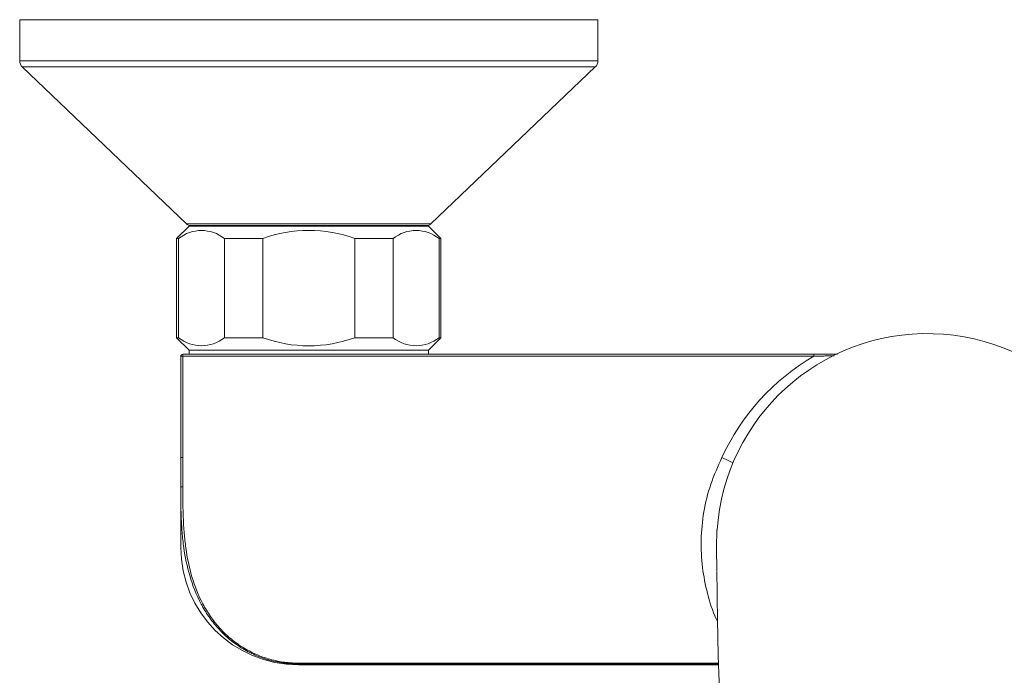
# Model space of a CAD drawing. Header units: millimetres. Extents: x 272.415 to 272.635, y 46.157 to 46.423.
# Tile 2 of 2: x 272.415 to 272.534, y 46.344 to 46.423. Entities that reach past the tile are written whole.
import ezdxf

# ---------------------------------------------------------------- set-up
doc = ezdxf.new("R2010")
doc.units = ezdxf.units.MM
doc.layers.add('SANINDUSA', color=3, linetype='Continuous')

msp = doc.modelspace()

# ---------------------------------------------------------------- linework, layer by layer
at = {"layer": 'SANINDUSA', "linetype": 'Continuous', "lineweight": 15}
for p, q in [((272.4146126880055, 46.42289410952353), (272.4146126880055, 46.41789410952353)), ((272.4846126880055, 46.42289410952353), (272.4146126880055, 46.42289410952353)), ((272.4846126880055, 46.41789410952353), (272.4846126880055, 46.42289410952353)), ((272.4496126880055, 46.41789410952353), (272.4146126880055, 46.41789410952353)), ((272.4846126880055, 46.41789410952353), (272.4496126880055, 46.41789410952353)), ((272.4149221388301, 46.41717082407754), (272.4348228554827, 46.39817082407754)), ((272.4843032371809, 46.41717082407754), (272.4149221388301, 46.41717082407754)), ((272.4644025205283, 46.39817082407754), (272.4843032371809, 46.41717082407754)), ((272.4351126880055, 46.39789410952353), (272.4336126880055, 46.39639410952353)), ((272.4348228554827, 46.39817082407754), (272.4644025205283, 46.39817082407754)), ((272.4351126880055, 46.39797790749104), (272.4351126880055, 46.39789410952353)), ((272.4641126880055, 46.39797790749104), (272.4351126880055, 46.39797790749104)), ((272.4496126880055, 46.39789410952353), (272.4351126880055, 46.39789410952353)), ((272.4641126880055, 46.39789410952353), (272.4496126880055, 46.39789410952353)), ((272.4641126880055, 46.39789410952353), (272.4641126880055, 46.39797790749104)), ((272.4656126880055, 46.39639410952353), (272.4641126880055, 46.39789410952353)), ((272.4336126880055, 46.39639410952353), (272.4336126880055, 46.38439410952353)), ((272.4336126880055, 46.39639410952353), (272.4338384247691, 46.39639410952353)), ((272.4338384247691, 46.39639410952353), (272.4338384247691, 46.38439410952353)), ((272.4394061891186, 46.39639410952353), (272.4440449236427, 46.39639410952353)), ((272.4394061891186, 46.39639410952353), (272.4394061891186, 46.38439410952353)), ((272.4440449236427, 46.39639410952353), (272.4440449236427, 46.38439410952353)), ((272.4551804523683, 46.39639410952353), (272.4598191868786, 46.39639410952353)), ((272.4551804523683, 46.39639410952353), (272.4551804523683, 46.38439410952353)), ((272.4598191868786, 46.39639410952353), (272.4598191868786, 46.38439410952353)), ((272.4653869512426, 46.39639410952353), (272.4656126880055, 46.39639410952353)), ((272.4653869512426, 46.39639410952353), (272.4653869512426, 46.38439410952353)), ((272.4656126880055, 46.38439410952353), (272.4656126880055, 46.39639410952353)), ((272.4336126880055, 46.38439410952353), (272.4351126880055, 46.38289410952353)), ((272.4336126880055, 46.38439410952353), (272.4338384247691, 46.38439410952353)), ((272.4394061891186, 46.38439410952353), (272.4440449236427, 46.38439410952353)), ((272.4551804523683, 46.38439410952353), (272.4598191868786, 46.38439410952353)), ((272.4641126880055, 46.38289410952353), (272.4656126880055, 46.38439410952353)), ((272.4653869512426, 46.38439410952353), (272.4656126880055, 46.38439410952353)), ((272.4351126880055, 46.38289410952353), (272.4351126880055, 46.38239410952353)), ((272.4351126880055, 46.38289410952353), (272.4496126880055, 46.38289410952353)), ((272.4496126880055, 46.38289410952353), (272.4641126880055, 46.38289410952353)), ((272.4641126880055, 46.38239410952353), (272.4641126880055, 46.38289410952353)), ((272.4343626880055, 46.38214410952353), (272.4341126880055, 46.38214410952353)), ((272.4341126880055, 46.38214410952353), (272.4341126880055, 46.3698740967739)), ((272.4343626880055, 46.38239410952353), (272.4343626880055, 46.38214410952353)), ((272.4343626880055, 46.38239410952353), (272.5107495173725, 46.38239410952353)), ((272.4343626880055, 46.38214410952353), (272.4343626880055, 46.3698740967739)), ((272.4343626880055, 46.38214410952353), (272.5107495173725, 46.38214410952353)), ((272.4343626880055, 46.3698740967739), (272.4341126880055, 46.3698740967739)), ((272.4343626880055, 46.36634130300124), (272.4343626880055, 46.3698740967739)), ((272.4483626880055, 46.34498774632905), (272.4992158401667, 46.34498774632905)), ((272.4483626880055, 46.34478294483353), (272.4483626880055, 46.34488345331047)), ((272.4992191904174, 46.34488345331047), (272.4483626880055, 46.34488345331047)), ((272.4483626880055, 46.34478294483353), (272.4992224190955, 46.34478294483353))]:
    msp.add_line(p, q, dxfattribs=at)
at = {"layer": 'SANINDUSA', "linetype": 'Continuous', "lineweight": 15, "flags": 128}
msp.add_lwpolyline([(272.4990247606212, 46.36112229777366), (272.498987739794, 46.35893608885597), (272.4990223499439, 46.35617574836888)], dxfattribs=at)
at = {"layer": 'SANINDUSA', "linetype": 'Continuous', "lineweight": 15}
for centre, radius, start, end in [((272.4156126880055, 46.41789410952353), 0.0009999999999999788, 180, 226.3264034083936), ((272.4836126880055, 46.41789410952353), 0.0009999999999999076, 313.6735965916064, 0), ((272.4366223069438, 46.39290868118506), 0.004460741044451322, 51.38492977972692, 128.6150702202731), ((272.4355134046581, 46.39889410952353), 0.000999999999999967, 226.3264034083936, 246.37701246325), ((272.4496126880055, 46.38121742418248), 0.01616575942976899, 69.85378111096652, 110.1462188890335), ((272.4626030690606, 46.39290868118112), 0.004460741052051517, 51.3849297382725, 128.6150702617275), ((272.463711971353, 46.39889410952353), 0.0009999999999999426, 293.62298753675, 313.6735965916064), ((272.4366223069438, 46.387879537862), 0.004460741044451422, 231.384929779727, 308.6150702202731), ((272.4496126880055, 46.39957079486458), 0.01616575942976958, 249.8537811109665, 290.1462188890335), ((272.4626030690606, 46.38787953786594), 0.004460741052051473, 231.3849297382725, 308.6150702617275), ((272.5244920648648, 46.35939586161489), 0.02549087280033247, 0.6261640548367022, 176.2292219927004), ((272.4343626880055, 46.38214410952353), 0.0002499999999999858, 90, 180), ((272.4483626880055, 46.35903294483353), 0.01425000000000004, 180, 270)]:
    msp.add_arc(centre, radius, start, end, dxfattribs=at)
for points, degree in [([(272.5107495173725, 46.38214410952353), (272.5058681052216, 46.37929476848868), (272.501983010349, 46.375010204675), (272.4996234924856, 46.3698740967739)], 3), ([(272.5107495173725, 46.38239410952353), (272.5107495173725, 46.38239410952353), (272.5107495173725, 46.38233993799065), (272.5107495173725, 46.38220955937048), (272.5107495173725, 46.38214410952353)], 3), ([(272.5107495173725, 46.38239410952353), (272.5136363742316, 46.38239410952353)], 1), ([(272.5107495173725, 46.38214410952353), (272.5109670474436, 46.38214942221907)], 1), ([(272.5109670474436, 46.38214942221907), (272.5132378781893, 46.38220488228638)], 1), ([(272.4341126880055, 46.3698740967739), (272.4341126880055, 46.36870017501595), (272.4341126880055, 46.36753179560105), (272.4341126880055, 46.36636184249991)], 3), ([(272.4996234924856, 46.3698740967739), (272.5009838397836, 46.36924915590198)], 1), ([(272.4343626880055, 46.36634130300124), (272.4342972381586, 46.36634130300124), (272.4341668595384, 46.36634575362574), (272.4341126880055, 46.36635646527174), (272.4341126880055, 46.36636184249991)], 3), ([(272.4483626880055, 46.34488345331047), (272.4483626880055, 46.34488669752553), (272.4483626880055, 46.34490889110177), (272.4483626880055, 46.34495841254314), (272.4483626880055, 46.34498774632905)], 3)]:
    msp.add_open_spline(points, degree=degree, dxfattribs=at)
for points, knots in [([(272.4996234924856, 46.3698740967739), (272.4991443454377, 46.36880859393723), (272.4981886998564, 46.36668347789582), (272.497366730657, 46.36329956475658), (272.4970422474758, 46.35989825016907), (272.4972044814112, 46.35656678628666), (272.4978517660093, 46.3533738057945), (272.4985162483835, 46.35119027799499), (272.4990478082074, 46.35013664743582), (272.4991052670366, 46.35002275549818)], [0, 0, 0, 0, 0.1644570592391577, 0.328005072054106, 0.4907893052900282, 0.6537311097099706, 0.8138545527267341, 0.9798786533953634, 1, 1, 1, 1]), ([(272.4341126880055, 46.36636184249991), (272.4341126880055, 46.36426830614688), (272.4341126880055, 46.36243286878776), (272.4341126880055, 46.3598015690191), (272.4341126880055, 46.35907269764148), (272.4341126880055, 46.35903452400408)], [0, 0, 0, 0, 0.4999999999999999, 0.4999999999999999, 1, 1, 1, 1]), ([(272.4483626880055, 46.34488345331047), (272.4482578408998, 46.34488417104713), (272.4480479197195, 46.34488560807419), (272.4477329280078, 46.3448972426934), (272.4474176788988, 46.34491585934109), (272.4471023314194, 46.34494217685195), (272.4467870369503, 46.34497605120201), (272.446263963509, 46.34504496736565), (272.4455399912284, 46.34517587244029), (272.4443307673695, 46.34548528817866), (272.4428788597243, 46.34602853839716), (272.4412768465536, 46.34690485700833), (272.4398346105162, 46.34797990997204), (272.4385631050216, 46.34922719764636), (272.4374717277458, 46.35061619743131), (272.4362228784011, 46.35267137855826), (272.4351267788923, 46.35543978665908), (272.434518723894, 46.35842579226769), (272.4342635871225, 46.36080960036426), (272.4341692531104, 46.36245952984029), (272.4341289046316, 46.36389609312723), (272.4341141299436, 46.36513578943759), (272.4341131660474, 46.36595537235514), (272.4341126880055, 46.36636184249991)], [0, 0, 0, 0, 0.01038094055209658, 0.02078435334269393, 0.03121395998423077, 0.04167342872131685, 0.05216635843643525, 0.0626962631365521, 0.09412629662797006, 0.1254597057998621, 0.1879421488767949, 0.2511173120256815, 0.3140089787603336, 0.3767088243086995, 0.4402192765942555, 0.5023906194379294, 0.6329119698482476, 0.7521945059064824, 0.8157606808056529, 0.8763611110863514, 0.9185492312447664, 0.959604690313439, 1, 1, 1, 1]), ([(272.4343626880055, 46.36634130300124), (272.4343627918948, 46.36616375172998), (272.4343629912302, 46.36582307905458), (272.434364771, 46.36533440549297), (272.4343676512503, 46.36488944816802), (272.4343738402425, 46.3642828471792), (272.4343873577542, 46.36352869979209), (272.4344263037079, 46.36226532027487), (272.4345152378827, 46.36074338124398), (272.4347749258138, 46.35831746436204), (272.4353725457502, 46.35539211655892), (272.4364669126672, 46.35263956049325), (272.4376701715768, 46.35064804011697), (272.438751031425, 46.3492673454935), (272.4399905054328, 46.34804356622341), (272.441407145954, 46.34698448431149), (272.4427136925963, 46.34626540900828), (272.4438310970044, 46.34579788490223), (272.4446991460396, 46.34550602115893), (272.4455902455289, 46.34527690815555), (272.446403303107, 46.34512939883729), (272.4471226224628, 46.34504301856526), (272.4477426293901, 46.34499642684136), (272.4481562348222, 46.34499063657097), (272.4483626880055, 46.34498774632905)], [0, 0, 0, 0, 0.01779227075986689, 0.03413853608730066, 0.04903891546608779, 0.06249356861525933, 0.09515305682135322, 0.1250515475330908, 0.190298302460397, 0.2500989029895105, 0.3753894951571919, 0.5004305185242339, 0.5641004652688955, 0.6258648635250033, 0.6893934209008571, 0.7508783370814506, 0.8133613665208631, 0.844776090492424, 0.8756754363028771, 0.906827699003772, 0.937890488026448, 0.9587106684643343, 0.9793902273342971, 1, 1, 1, 1]), ([(272.4990237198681, 46.35608105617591), (272.4990365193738, 46.35518896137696), (272.4990523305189, 46.35381247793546), (272.4990837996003, 46.35137229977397), (272.4991079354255, 46.34974077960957), (272.499135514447, 46.34819945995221), (272.4991491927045, 46.34749155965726), (272.499160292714, 46.34694945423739), (272.4991680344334, 46.34658416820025), (272.4991753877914, 46.34624585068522), (272.4991830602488, 46.34591199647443), (272.4991916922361, 46.34557492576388), (272.4992015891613, 46.34526307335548), (272.4992163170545, 46.34485669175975), (272.4992358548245, 46.34433429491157), (272.4992612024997, 46.34368546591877), (272.4993281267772, 46.34204702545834), (272.4994222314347, 46.34002094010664), (272.4995295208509, 46.33808770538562), (272.4995598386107, 46.33756517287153)], [0.1208583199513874, 0.1208583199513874, 0.1208583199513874, 0.1208583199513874, 0.19637433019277, 0.222222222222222, 0.274636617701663, 0.289310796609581, 0.303984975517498, 0.311111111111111, 0.316666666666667, 0.322222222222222, 0.327777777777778, 0.333333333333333, 0.34, 0.346666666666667, 0.36, 0.373333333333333, 0.386666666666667, 0.457777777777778, 0.4834332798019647, 0.4834332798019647, 0.4834332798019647, 0.4834332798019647])]:
    msp.add_open_spline(points, degree=3, knots=knots, dxfattribs=at)

doc.saveas('drawing.dxf')
